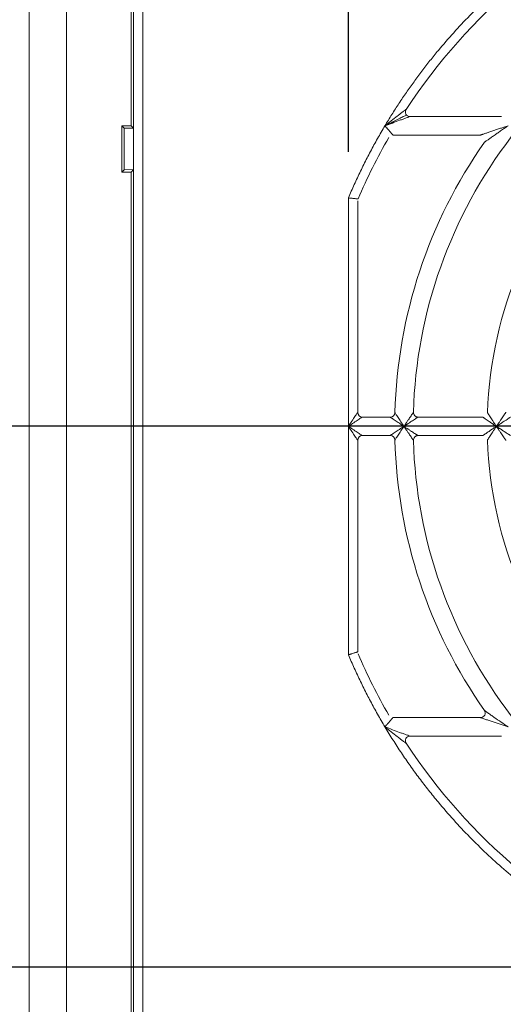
# Model space of a CAD drawing. Header units: millimetres. Extents: x 35 to 1425, y 109 to 972.
# Tile 13 of 34: x 1018 to 1071, y 608 to 714. Entities that reach past the tile are written whole.
import ezdxf

# ---------------------------------------------------------------- set-up
doc = ezdxf.new("R2010")
doc.units = ezdxf.units.MM
doc.header["$LTSCALE"] = 5
doc.layers.add('AA', color=7, linetype='Continuous')
doc.styles.add('SLDTEXTSTYLE1', font='TXT', dxfattribs={"width": 0.75})
doc.dimstyles.new('SLDDIMSTYLE0', dxfattribs={"dimtxt": 17.5, "dimasz": 16.51, "dimexe": 0, "dimexo": 0.0625, "dimgap": 4.375, "dimtad": 1, "dimrnd": 1e-09, "dimzin": 12, "dimdsep": 46, "dimtxsty": 'SLDTEXTSTYLE1', "dimsah": 1, "dimcen": 0.09, "dimadec": 0, "dimazin": 3, "dimtfac": 1, "dimtofl": 0, "dimtmove": 0, "dimatfit": 3, "dimfxl": 1, "dimfrac": 2, "dimtolj": 1, "dimtzin": 12, "dimarcsym": 0})
doc.dimstyles.new('SLDDIMSTYLE2', dxfattribs={"dimtxt": 17.5, "dimasz": 16.51, "dimexe": 0, "dimexo": 0.0625, "dimgap": 4.375, "dimtad": 1, "dimrnd": 1e-09, "dimzin": 12, "dimdsep": 46, "dimtxsty": 'SLDTEXTSTYLE1', "dimsah": 1, "dimcen": 0.09, "dimadec": 0, "dimazin": 3, "dimtfac": 1, "dimtmove": 0, "dimatfit": 0, "dimfxl": 1, "dimfrac": 2, "dimtolj": 1, "dimtzin": 12, "dimarcsym": 0})

# ---------------------------------------------------------------- blocks, each defined once
blk = doc.blocks.new('*D7')
at = {"layer": 'AA', "color": 7}
for p, q in [((956.93, 829.82), (956.93, 880.71)), ((1053.93, 699.9), (1053.93, 880.71)), ((956.93, 875.71), (925.18, 875.71)), ((1053.93, 875.71), (956.93, 875.71)), ((1053.93, 875.71), (1085.68, 875.71))]:
    blk.add_line(p, q, dxfattribs=at)
for points in [[(956.93, 875.71), (940.42, 878.25), (940.42, 873.17)], [(1053.93, 875.71), (1070.44, 873.17), (1070.44, 878.25)]]:
    blk.add_solid(points, dxfattribs=at)
at = {"layer": 'AA', "color": 7, "insert": (978.33, 898.27, 7.79), "char_height": 17.5, "attachment_point": 1, "style": 'SLDTEXTSTYLE1'}
blk.add_mtext('97', dxfattribs=at)
blk = doc.blocks.new('*D9')
at = {"layer": 'AA', "color": 7}
for p, q in [((1107.43, 670.21), (888.43, 670.21)), ((893.43, 670.21), (893.43, 545.21)), ((1107.43, 545.21), (888.43, 545.21))]:
    blk.add_line(p, q, dxfattribs=at)
for points in [[(893.43, 670.21), (890.89, 653.7), (895.97, 653.7)], [(893.43, 545.21), (895.97, 561.72), (890.89, 561.72)]]:
    blk.add_solid(points, dxfattribs=at)
at = {"layer": 'AA', "color": 7, "insert": (870.88, 582.05, 7.79), "char_height": 17.5, "attachment_point": 1, "rotation": 90, "style": 'SLDTEXTSTYLE1'}
blk.add_mtext('125', dxfattribs=at)
blk = doc.blocks.new('*D10')
at = {"layer": 'AA', "color": 7}
for p, q in [((932.57, 611.71), (932.57, 643.46)), ((1082.73, 611.71), (927.57, 611.71)), ((932.57, 611.71), (932.57, 603.71)), ((1082.73, 603.71), (927.57, 603.71)), ((932.57, 603.71), (932.57, 571.96))]:
    blk.add_line(p, q, dxfattribs=at)
for points in [[(932.57, 611.71), (935.11, 628.22), (930.03, 628.22)], [(932.57, 603.71), (930.03, 587.2), (935.11, 587.2)]]:
    blk.add_solid(points, dxfattribs=at)
at = {"layer": 'AA', "color": 7, "insert": (910.01, 593.68, 7.79), "char_height": 17.5, "attachment_point": 1, "rotation": 90, "style": 'SLDTEXTSTYLE1'}
blk.add_mtext('8', dxfattribs=at)

msp = doc.modelspace()

# ---------------------------------------------------------------- linework, layer by layer
at = {"color": 7, "linetype": 'Continuous', "lineweight": 15}
for p, q in [((1019.411, 754.207), (1019.411, 461.207)), ((1023.45, 461.207), (1023.45, 754.207)), ((1030.43, 724.207), (1030.43, 702.707)), ((1030.714, 724.207), (1030.714, 491.207)), ((1031.714, 491.207), (1031.714, 724.207)), ((1070.478, 703.707), (1060.584, 703.707)), ((1030.43, 702.707), (1029.43, 702.707)), ((1029.43, 702.707), (1029.43, 697.707)), ((1029.677, 702.46), (1030.692, 702.445)), ((1029.677, 697.953), (1029.677, 702.46)), ((1030.43, 702.707), (1030.692, 702.445)), ((1030.692, 702.445), (1030.692, 697.968)), ((1058.737, 701.707), (1068.215, 701.707)), ((1029.43, 697.707), (1029.677, 697.953)), ((1029.43, 697.707), (1030.43, 697.707)), ((1030.692, 697.968), (1029.677, 697.953)), ((1030.692, 697.968), (1030.43, 697.707)), ((1030.43, 697.707), (1030.43, 517.707)), ((1053.93, 694.905), (1053.93, 670.207)), ((1054.93, 671.707), (1054.93, 694.599)), ((1058.451, 671.207), (1055.43, 671.207)), ((1068.456, 671.207), (1061.452, 671.207)), ((1053.93, 670.207), (1053.93, 645.508)), ((1054.93, 645.814), (1054.93, 668.707)), ((1055.43, 669.207), (1058.451, 669.207)), ((1061.452, 669.207), (1068.456, 669.207)), ((1068.215, 638.707), (1058.737, 638.707)), ((1060.584, 636.707), (1070.478, 636.707))]:
    msp.add_line(p, q, dxfattribs=at)
at = {"color": 144, "linetype": 'Continuous', "lineweight": 0}
msp.add_line((1029.677, 702.46), (1029.43, 702.707), dxfattribs=at)
at = {"color": 7, "linetype": 'Continuous', "lineweight": 15}
for centre, radius, start, end in [((1112.43, 670.207), 62.5, 113.16805, 146.74357), ((1112.43, 670.207), 62.5, 150, 156.83195), ((1112.43, 670.207), 53.5, 144.96519, 178.40825), ((1112.43, 670.207), 51.5, 142.56629, 178.31459), ((1112.43, 670.207), 43.5, 135.20717, 178.04636), ((1058.451, 671.707), 0.5, 270, 358.40825), ((1112.43, 670.207), 53.5, 181.59175, 215.03481), ((1112.43, 670.207), 51.5, 181.68541, 217.43371), ((1112.43, 670.207), 43.5, 181.95364, 224.79283), ((1112.43, 670.207), 62.5, 203.16805, 210), ((1112.43, 670.207), 62.5, 213.25643, 246.83195)]:
    msp.add_arc(centre, radius, start, end, dxfattribs=at)
at = {"color": 144, "linetype": 'Continuous', "lineweight": 0}
for centre, start, end in [((1060.584, 704.207), 146.74357, 270), ((1055.43, 671.707), 180, 270), ((1061.452, 671.707), 178.31459, 270), ((1055.43, 668.707), 90, 180), ((1058.451, 668.707), 1.59183, 90), ((1061.452, 668.707), 90, 181.68541), ((1068.215, 639.207), 270, 35.03481), ((1060.584, 636.207), 90, 213.25643)]:
    msp.add_arc(centre, 0.5, start, end, dxfattribs=at)
at = {"color": 7, "linetype": 'Continuous', "lineweight": 15}
for points, knots in [([(1087.732, 728.707), (1087.476, 728.597), (1086.964, 728.379), (1086.203, 728.039), (1085.446, 727.69), (1084.694, 727.331), (1083.947, 726.962), (1083.205, 726.584), (1082.469, 726.196), (1081.737, 725.798), (1081.01, 725.391), (1080.289, 724.973), (1079.572, 724.547), (1077.66, 723.373), (1074.634, 721.317), (1070.683, 718.143), (1066.996, 714.666), (1064.411, 711.803), (1062.743, 709.756), (1061.866, 708.628), (1061.015, 707.481), (1060.19, 706.316), (1059.391, 705.132), (1058.617, 703.93), (1058.124, 703.115), (1057.877, 702.707)], [0, 0, 0, 0, 0.0207381, 0.0414582, 0.0621639, 0.0828586, 0.103546, 0.1242296, 0.1449131, 0.1656, 0.1862938, 0.2069982, 0.2277167, 0.2484529, 0.3742207, 0.5000017, 0.6257694, 0.7515505, 0.7870835, 0.8225731, 0.8580372, 0.893494, 0.9289614, 0.9644574, 1, 1, 1, 1]), ([(1057.877, 702.707), (1058.103, 702.886), (1058.328, 703.063), (1058.777, 703.415), (1059.001, 703.589), (1059.323, 703.838), (1059.429, 703.919), (1059.634, 704.077), (1059.734, 704.152), (1059.916, 704.292), (1059.999, 704.354), (1060.125, 704.45), (1060.166, 704.481), (1060.166, 704.481)], [0, 0, 0, 0, 0.25, 0.25, 0.5, 0.5, 0.625, 0.625, 0.75, 0.75, 0.875, 0.875, 1, 1, 1, 1]), ([(1057.906, 702.72), (1058.115, 702.829), (1058.704, 703.134), (1059.454, 703.508), (1060.002, 703.763), (1060.178, 703.834), (1060.226, 703.849), (1060.231, 703.85), (1060.233, 703.851)], [0, 0, 0, 0, 0.2433953, 0.682539, 0.8772484, 0.950949, 0.9781195, 1, 1, 1, 1]), ([(1060.584, 703.707), (1060.584, 703.707), (1060.536, 703.689), (1060.388, 703.636), (1060.291, 703.601), (1060.077, 703.523), (1059.96, 703.481), (1059.718, 703.392), (1059.593, 703.346), (1059.213, 703.206), (1058.948, 703.108), (1058.415, 702.909), (1058.147, 702.809), (1057.877, 702.707)], [0, 0, 0, 0, 0.125, 0.125, 0.25, 0.25, 0.375, 0.375, 0.5, 0.5, 0.75, 0.75, 1, 1, 1, 1]), ([(1057.877, 702.707), (1057.742, 702.478), (1057.472, 702.021), (1057.078, 701.329), (1056.693, 700.634), (1056.316, 699.933), (1055.948, 699.229), (1055.589, 698.519), (1055.239, 697.805), (1054.898, 697.087), (1054.566, 696.364), (1054.242, 695.637), (1054.034, 695.149), (1053.93, 694.905)], [0, 0, 0, 0, 0.0910162, 0.1819681, 0.2728701, 0.3637363, 0.4545812, 0.5454188, 0.6362637, 0.7271299, 0.8180319, 0.9089838, 1, 1, 1, 1]), ([(1057.877, 702.707), (1057.903, 702.677), (1057.951, 702.62), (1058.019, 702.541), (1058.077, 702.472), (1058.127, 702.415), (1058.208, 702.32), (1058.314, 702.196), (1058.448, 702.041), (1058.562, 701.908), (1058.648, 701.809), (1058.701, 701.748), (1058.731, 701.713), (1058.735, 701.709), (1058.737, 701.707)], [0, 0, 0, 0, 0.06469594, 0.12195429, 0.17177497, 0.21415841, 0.24910591, 0.38297401, 0.49870022, 0.63080053, 0.74917764, 0.83586788, 0.91907274, 1, 1, 1, 1]), ([(1053.93, 694.905), (1053.965, 694.901), (1054.031, 694.894), (1054.122, 694.884), (1054.2, 694.876), (1054.265, 694.869), (1054.37, 694.859), (1054.506, 694.844), (1054.667, 694.828), (1054.8, 694.813), (1054.899, 694.803), (1054.959, 694.797), (1054.967, 694.796), (1054.97, 694.796)], [0, 0, 0, 0, 0.06576623, 0.12363779, 0.17361601, 0.21570218, 0.24989771, 0.3829736, 0.50016571, 0.6322648, 0.75936363, 0.88181329, 1, 1, 1, 1]), ([(1053.93, 670.207), (1054.061, 670.403), (1054.192, 670.599), (1054.434, 670.962), (1054.545, 671.128), (1054.73, 671.406), (1054.804, 671.517), (1054.904, 671.668), (1054.93, 671.707), (1054.93, 671.707)], [0, 0, 0, 0, 0.25, 0.25, 0.5, 0.5, 0.75, 0.75, 1, 1, 1, 1]), ([(1055.43, 671.207), (1055.43, 671.207), (1055.391, 671.181), (1055.241, 671.08), (1055.13, 671.006), (1054.852, 670.821), (1054.686, 670.71), (1054.323, 670.468), (1054.127, 670.337), (1053.93, 670.207)], [0, 0, 0, 0, 0.25, 0.25, 0.5, 0.5, 0.75, 0.75, 1, 1, 1, 1]), ([(1059.93, 670.207), (1059.761, 670.319), (1059.596, 670.43), (1059.273, 670.647), (1059.114, 670.755), (1058.9, 670.9), (1058.833, 670.946), (1058.709, 671.03), (1058.652, 671.069), (1058.51, 671.166), (1058.451, 671.207), (1058.451, 671.207)], [0, 0, 0, 0, 0.25, 0.25, 0.5, 0.5, 0.625, 0.625, 0.75, 0.75, 1, 1, 1, 1]), ([(1058.951, 671.693), (1058.951, 671.693), (1058.989, 671.633), (1059.083, 671.49), (1059.12, 671.433), (1059.202, 671.308), (1059.246, 671.24), (1059.388, 671.025), (1059.493, 670.865), (1059.708, 670.541), (1059.818, 670.375), (1059.93, 670.207)], [0, 0, 0, 0, 0.25, 0.25, 0.375, 0.375, 0.5, 0.5, 0.75, 0.75, 1, 1, 1, 1]), ([(1054.93, 668.707), (1054.93, 668.707), (1054.904, 668.746), (1054.804, 668.896), (1054.73, 669.007), (1054.545, 669.285), (1054.434, 669.451), (1054.192, 669.814), (1054.061, 670.01), (1053.93, 670.207)], [0, 0, 0, 0, 0.25, 0.25, 0.5, 0.5, 0.75, 0.75, 1, 1, 1, 1]), ([(1053.93, 670.207), (1054.127, 670.076), (1054.323, 669.945), (1054.686, 669.703), (1054.852, 669.592), (1055.13, 669.407), (1055.241, 669.333), (1055.391, 669.233), (1055.43, 669.207), (1055.43, 669.207)], [0, 0, 0, 0, 0.25, 0.25, 0.5, 0.5, 0.75, 0.75, 1, 1, 1, 1]), ([(1058.451, 669.207), (1058.451, 669.207), (1058.51, 669.247), (1058.652, 669.344), (1058.709, 669.383), (1058.833, 669.467), (1058.9, 669.513), (1059.114, 669.658), (1059.273, 669.766), (1059.596, 669.983), (1059.761, 670.094), (1059.93, 670.207)], [0, 0, 0, 0, 0.25, 0.25, 0.375, 0.375, 0.5, 0.5, 0.75, 0.75, 1, 1, 1, 1]), ([(1059.93, 670.207), (1059.818, 670.038), (1059.708, 669.872), (1059.493, 669.548), (1059.388, 669.388), (1059.246, 669.173), (1059.202, 669.105), (1059.12, 668.98), (1059.083, 668.923), (1058.989, 668.78), (1058.951, 668.72), (1058.951, 668.72)], [0, 0, 0, 0, 0.25, 0.25, 0.5, 0.5, 0.625, 0.625, 0.75, 0.75, 1, 1, 1, 1]), ([(1053.93, 645.508), (1053.963, 645.518), (1054.024, 645.537), (1054.111, 645.563), (1054.186, 645.586), (1054.25, 645.605), (1054.352, 645.637), (1054.484, 645.677), (1054.639, 645.725), (1054.766, 645.763), (1054.861, 645.792), (1054.919, 645.81), (1054.927, 645.813), (1054.93, 645.814)], [0, 0, 0, 0, 0.0637038, 0.1205464, 0.1705268, 0.2136443, 0.2498987, 0.3824704, 0.5001637, 0.6318999, 0.7588829, 0.8814557, 1, 1, 1, 1]), ([(1053.93, 645.508), (1054.034, 645.264), (1054.242, 644.776), (1054.566, 644.049), (1054.898, 643.326), (1055.239, 642.608), (1055.589, 641.894), (1055.948, 641.185), (1056.316, 640.48), (1056.693, 639.779), (1057.078, 639.084), (1057.472, 638.392), (1057.742, 637.935), (1057.877, 637.707)], [0, 0, 0, 0, 0.0910162, 0.1819681, 0.2728701, 0.3637363, 0.4545812, 0.5454188, 0.6362637, 0.7271299, 0.8180319, 0.9089838, 1, 1, 1, 1]), ([(1068.624, 639.494), (1068.624, 639.494), (1068.636, 639.485), (1068.678, 639.455), (1068.708, 639.434), (1068.816, 639.356), (1068.909, 639.289), (1069.113, 639.144), (1069.225, 639.066), (1069.453, 638.905), (1069.57, 638.823), (1069.929, 638.572), (1070.18, 638.399), (1070.685, 638.053), (1070.941, 637.88), (1071.199, 637.707)], [0, 0, 0, 0, 0.0625, 0.0625, 0.125, 0.125, 0.25, 0.25, 0.375, 0.375, 0.5, 0.5, 0.75, 0.75, 1, 1, 1, 1]), ([(1058.737, 638.707), (1058.736, 638.706), (1058.735, 638.704), (1058.724, 638.692), (1058.707, 638.672), (1058.683, 638.644), (1058.639, 638.594), (1058.562, 638.505), (1058.448, 638.372), (1058.314, 638.217), (1058.183, 638.064), (1058.034, 637.891), (1057.936, 637.775), (1057.877, 637.707)], [0, 0, 0, 0, 0.04838856, 0.09741664, 0.14736, 0.1984796, 0.25101887, 0.36935087, 0.50145491, 0.61713797, 0.7510076, 0.85228155, 1, 1, 1, 1]), ([(1071.199, 637.707), (1070.903, 637.802), (1070.609, 637.898), (1070.027, 638.091), (1069.737, 638.188), (1069.319, 638.328), (1069.183, 638.375), (1068.917, 638.465), (1068.787, 638.509), (1068.549, 638.591), (1068.44, 638.629), (1068.313, 638.673), (1068.277, 638.685), (1068.228, 638.702), (1068.215, 638.707), (1068.215, 638.707)], [0, 0, 0, 0, 0.25, 0.25, 0.5, 0.5, 0.625, 0.625, 0.75, 0.75, 0.875, 0.875, 0.9375, 0.9375, 1, 1, 1, 1]), ([(1057.877, 637.707), (1058.021, 637.468), (1058.307, 636.991), (1058.749, 636.283), (1059.198, 635.582), (1059.657, 634.886), (1060.125, 634.197), (1060.602, 633.514), (1061.087, 632.838), (1061.582, 632.168), (1062.085, 631.504), (1062.598, 630.847), (1063.119, 630.196), (1064.544, 628.462), (1066.996, 625.748), (1070.683, 622.27), (1074.634, 619.096), (1077.824, 616.929), (1080.081, 615.558), (1081.319, 614.844), (1082.572, 614.158), (1083.839, 613.501), (1085.121, 612.873), (1086.418, 612.271), (1087.294, 611.895), (1087.732, 611.707)], [0, 0, 0, 0, 0.0207381, 0.0414582, 0.0621639, 0.0828586, 0.103546, 0.1242296, 0.1449131, 0.1656, 0.1862938, 0.2069982, 0.2277167, 0.2484529, 0.3742207, 0.5000017, 0.6257694, 0.7515505, 0.7870835, 0.8225731, 0.8580372, 0.893494, 0.9289614, 0.9644574, 1, 1, 1, 1]), ([(1057.877, 637.707), (1058.147, 637.604), (1058.415, 637.504), (1058.948, 637.305), (1059.213, 637.207), (1059.593, 637.067), (1059.718, 637.021), (1059.96, 636.933), (1060.077, 636.89), (1060.291, 636.812), (1060.388, 636.777), (1060.536, 636.724), (1060.584, 636.707), (1060.584, 636.707)], [0, 0, 0, 0, 0.25, 0.25, 0.5, 0.5, 0.625, 0.625, 0.75, 0.75, 0.875, 0.875, 1, 1, 1, 1]), ([(1060.166, 635.932), (1060.166, 635.932), (1060.125, 635.963), (1059.999, 636.059), (1059.916, 636.122), (1059.734, 636.261), (1059.634, 636.337), (1059.429, 636.494), (1059.323, 636.576), (1059.001, 636.824), (1058.777, 636.998), (1058.328, 637.35), (1058.103, 637.527), (1057.877, 637.707)], [0, 0, 0, 0, 0.125, 0.125, 0.25, 0.25, 0.375, 0.375, 0.5, 0.5, 0.75, 0.75, 1, 1, 1, 1])]:
    msp.add_open_spline(points, degree=3, knots=knots, dxfattribs=at)
at = {"color": 144, "linetype": 'Continuous', "lineweight": 0}
for points, knots in [([(1068.215, 701.707), (1068.216, 701.707), (1068.217, 701.707), (1068.229, 701.712), (1068.249, 701.718), (1068.276, 701.728), (1068.311, 701.74), (1068.354, 701.755), (1068.405, 701.772), (1068.485, 701.8), (1068.606, 701.842), (1068.822, 701.916), (1069.141, 702.025), (1069.531, 702.157), (1069.952, 702.297), (1070.346, 702.428), (1070.769, 702.567), (1071.045, 702.657), (1071.199, 702.707)], [0, 0, 0, 0, 0.01478429, 0.02995686, 0.04582171, 0.06264534, 0.08065174, 0.1000239, 0.12090896, 0.1434244, 0.19287696, 0.25074759, 0.36293962, 0.50048, 0.61570298, 0.75029204, 0.86052605, 1, 1, 1, 1]), ([(1071.199, 702.707), (1071.108, 702.646), (1070.938, 702.531), (1070.699, 702.369), (1070.423, 702.181), (1070.118, 701.971), (1069.755, 701.72), (1069.418, 701.484), (1069.144, 701.29), (1068.958, 701.158), (1068.838, 701.073), (1068.744, 701.006), (1068.676, 700.957), (1068.633, 700.926), (1068.627, 700.921), (1068.624, 700.92)], [0, 0, 0, 0, 0.094515, 0.1777908, 0.2497776, 0.3839772, 0.4996653, 0.6369974, 0.7494709, 0.8068637, 0.856931, 0.9001954, 0.9374862, 0.970109, 1, 1, 1, 1]), ([(1059.93, 670.207), (1059.96, 670.251), (1060.015, 670.334), (1060.091, 670.447), (1060.154, 670.541), (1060.203, 670.614), (1060.287, 670.74), (1060.402, 670.91), (1060.556, 671.139), (1060.694, 671.342), (1060.804, 671.504), (1060.876, 671.609), (1060.92, 671.673), (1060.947, 671.714), (1060.951, 671.719), (1060.952, 671.721)], [0, 0, 0, 0, 0.0712005, 0.1316947, 0.1815146, 0.2206861, 0.2492298, 0.3856542, 0.499513, 0.6355077, 0.7491731, 0.8198458, 0.884129, 0.9435466, 1, 1, 1, 1]), ([(1061.452, 671.207), (1061.451, 671.206), (1061.45, 671.205), (1061.437, 671.197), (1061.416, 671.183), (1061.386, 671.164), (1061.349, 671.14), (1061.303, 671.11), (1061.218, 671.055), (1061.07, 670.959), (1060.864, 670.824), (1060.634, 670.673), (1060.421, 670.532), (1060.181, 670.374), (1060.024, 670.27), (1059.93, 670.207)], [0, 0, 0, 0, 0.0321574, 0.0649634, 0.0988074, 0.1340442, 0.1709887, 0.2099142, 0.2510546, 0.3649613, 0.5006417, 0.6150554, 0.7508569, 0.8494951, 1, 1, 1, 1]), ([(1069.93, 670.207), (1069.883, 670.238), (1069.795, 670.297), (1069.672, 670.379), (1069.566, 670.45), (1069.419, 670.549), (1069.239, 670.671), (1069.016, 670.822), (1068.817, 670.959), (1068.661, 671.065), (1068.561, 671.134), (1068.501, 671.175), (1068.463, 671.202), (1068.458, 671.205), (1068.456, 671.207)], [0, 0, 0, 0, 0.0757289, 0.1425049, 0.2003294, 0.2492053, 0.3841045, 0.4995221, 0.6345792, 0.7491617, 0.8188141, 0.8828596, 0.9426888, 1, 1, 1, 1]), ([(1068.955, 671.69), (1068.956, 671.689), (1068.957, 671.687), (1068.965, 671.675), (1068.977, 671.655), (1068.995, 671.628), (1069.018, 671.592), (1069.047, 671.549), (1069.1, 671.468), (1069.192, 671.325), (1069.324, 671.123), (1069.472, 670.898), (1069.615, 670.681), (1069.77, 670.446), (1069.873, 670.293), (1069.93, 670.207)], [0, 0, 0, 0, 0.032701, 0.0659354, 0.1000447, 0.1353445, 0.1721179, 0.210614, 0.2510477, 0.3659136, 0.500616, 0.6165471, 0.7508672, 0.8604346, 1, 1, 1, 1]), ([(1069.93, 670.207), (1069.961, 670.253), (1070.019, 670.339), (1070.097, 670.456), (1070.16, 670.549), (1070.207, 670.619), (1070.289, 670.743), (1070.404, 670.912), (1070.558, 671.141), (1070.698, 671.344), (1070.808, 671.506), (1070.88, 671.612), (1070.925, 671.676), (1070.953, 671.717), (1070.956, 671.722), (1070.958, 671.725)], [0, 0, 0, 0, 0.0743532, 0.1364115, 0.1862212, 0.2238189, 0.2492322, 0.3859367, 0.4995125, 0.635652, 0.7491754, 0.8199945, 0.8843121, 0.943671, 1, 1, 1, 1]), ([(1071.458, 671.207), (1071.457, 671.206), (1071.455, 671.205), (1071.442, 671.197), (1071.421, 671.183), (1071.391, 671.164), (1071.353, 671.14), (1071.307, 671.11), (1071.222, 671.054), (1071.073, 670.959), (1070.867, 670.824), (1070.636, 670.674), (1070.422, 670.533), (1070.182, 670.375), (1070.025, 670.27), (1069.93, 670.207)], [0, 0, 0, 0, 0.0321071, 0.0648732, 0.0986925, 0.1339236, 0.1708843, 0.2098501, 0.2510561, 0.3648932, 0.5006445, 0.6149441, 0.7508566, 0.8481789, 1, 1, 1, 1]), ([(1060.952, 668.692), (1060.952, 668.693), (1060.951, 668.694), (1060.942, 668.707), (1060.928, 668.728), (1060.908, 668.757), (1060.883, 668.794), (1060.851, 668.84), (1060.794, 668.924), (1060.694, 669.071), (1060.556, 669.274), (1060.402, 669.503), (1060.261, 669.711), (1060.101, 669.951), (1059.997, 670.107), (1059.93, 670.207)], [0, 0, 0, 0, 0.0320579, 0.0647882, 0.0985859, 0.1338113, 0.1707841, 0.2097829, 0.2510474, 0.3646609, 0.5006399, 0.6144486, 0.7508557, 0.842123, 1, 1, 1, 1]), ([(1059.93, 670.207), (1059.981, 670.172), (1060.076, 670.109), (1060.205, 670.024), (1060.309, 669.955), (1060.455, 669.859), (1060.634, 669.74), (1060.864, 669.589), (1061.07, 669.455), (1061.233, 669.349), (1061.339, 669.28), (1061.403, 669.238), (1061.444, 669.211), (1061.45, 669.208), (1061.452, 669.207)], [0, 0, 0, 0, 0.0817583, 0.1505475, 0.2063672, 0.2492177, 0.3850377, 0.4995032, 0.6352007, 0.7491609, 0.819651, 0.8838943, 0.9433862, 1, 1, 1, 1]), ([(1068.456, 669.207), (1068.456, 669.207), (1068.458, 669.208), (1068.47, 669.216), (1068.49, 669.23), (1068.517, 669.249), (1068.552, 669.273), (1068.595, 669.302), (1068.675, 669.358), (1068.817, 669.454), (1069.016, 669.591), (1069.239, 669.742), (1069.453, 669.887), (1069.688, 670.045), (1069.842, 670.148), (1069.93, 670.207)], [0, 0, 0, 0, 0.0325833, 0.0657286, 0.0997841, 0.1350712, 0.1718787, 0.2104615, 0.2510412, 0.3655708, 0.5006128, 0.6159785, 0.7508617, 0.8575248, 1, 1, 1, 1]), ([(1069.93, 670.207), (1069.9, 670.161), (1069.843, 670.075), (1069.761, 669.953), (1069.69, 669.846), (1069.592, 669.697), (1069.472, 669.515), (1069.324, 669.29), (1069.192, 669.088), (1069.09, 668.931), (1069.025, 668.83), (1068.985, 668.769), (1068.96, 668.731), (1068.957, 668.726), (1068.955, 668.724)], [0, 0, 0, 0, 0.0735305, 0.1395919, 0.1981556, 0.2491983, 0.3835339, 0.499517, 0.6342342, 0.749153, 0.8185894, 0.8825855, 0.9425002, 1, 1, 1, 1]), ([(1070.958, 668.688), (1070.957, 668.689), (1070.956, 668.691), (1070.947, 668.704), (1070.933, 668.725), (1070.913, 668.754), (1070.887, 668.791), (1070.856, 668.837), (1070.798, 668.922), (1070.698, 669.069), (1070.558, 669.272), (1070.404, 669.501), (1070.264, 669.707), (1070.104, 669.948), (1069.999, 670.104), (1069.93, 670.207)], [0, 0, 0, 0, 0.0319815, 0.064652, 0.098413, 0.1336298, 0.1706265, 0.209685, 0.2510479, 0.3645199, 0.5006438, 0.61417, 0.7508573, 0.8372253, 1, 1, 1, 1]), ([(1069.93, 670.207), (1069.982, 670.172), (1070.077, 670.108), (1070.207, 670.022), (1070.311, 669.953), (1070.456, 669.858), (1070.636, 669.739), (1070.867, 669.589), (1071.073, 669.455), (1071.236, 669.349), (1071.343, 669.28), (1071.408, 669.238), (1071.45, 669.211), (1071.455, 669.208), (1071.458, 669.207)], [0, 0, 0, 0, 0.0827468, 0.1518659, 0.2073567, 0.2492192, 0.3851504, 0.4995017, 0.6352703, 0.7491609, 0.8197492, 0.8840159, 0.9434684, 1, 1, 1, 1])]:
    msp.add_open_spline(points, degree=3, knots=knots, dxfattribs=at)

# ---------------------------------------------------------------- dimensions: what is measured, and where the dimension line sits
at = {"layer": 'AA', "color": 7}
dim = msp.add_linear_dim(base=(956.93, 875.707), p1=(1053.93, 694.905), p2=(956.93, 824.823), dimstyle='SLDDIMSTYLE2', dxfattribs=at)
dim.commit()
dim.dimension.update_dxf_attribs({"geometry": '*D7', "text_midpoint": (998.372, 875.707), "dimtype": 160})
for base, p1, p2, dimstyle, picture, middle in [((893.434, 545.207), (1112.43, 670.207), (1112.43, 545.207), 'SLDDIMSTYLE0', '*D9', (893.434, 608.553)), ((932.568, 603.707), (1087.732, 611.707), (1087.732, 603.707), 'SLDDIMSTYLE2', '*D10', (932.568, 607.25))]:
    dim = msp.add_linear_dim(base=base, p1=p1, p2=p2, angle=90, dimstyle=dimstyle, dxfattribs=at)
    dim.commit()
    dim.dimension.update_dxf_attribs({"geometry": picture, "text_midpoint": middle, "dimtype": 160})

doc.saveas('drawing.dxf')
